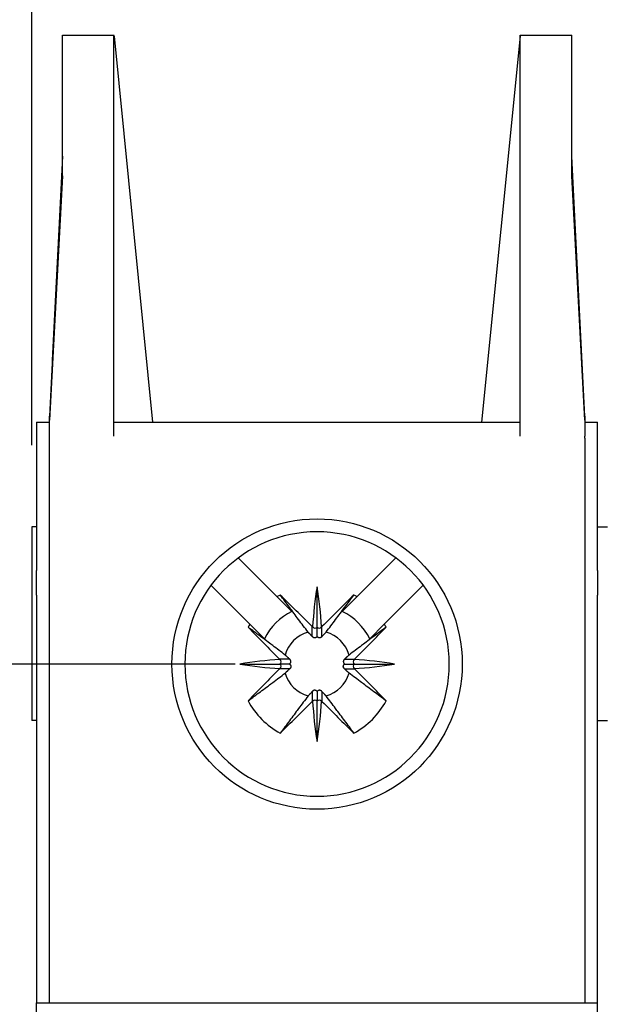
# Model space of a CAD drawing. Header units: inches. Extents: x 639.8 to 649.6, y 477.2 to 487.7.
# Tile 7 of 10: x 640.541 to 641.258, y 485.843 to 487.045. Entities that reach past the tile are written whole.
import ezdxf

# ---------------------------------------------------------------- set-up
doc = ezdxf.new("R2010")
doc.units = ezdxf.units.IN
doc.header["$LTSCALE"] = 8
doc.header["$MEASUREMENT"] = 0
doc.layers.add('Dimensions', color=140, linetype='Continuous')
doc.dimstyles.get("Standard").update_dxf_attribs({"dimtxt": 0.125, "dimasz": 0.125, "dimexe": 0.1, "dimexo": 0.1, "dimgap": 0.05, "dimtad": 0, "dimtih": 1, "dimtoh": 1, "dimzin": 0, "dimdsep": 46, "dimtxsty": 'Standard', "dimcen": 0, "dimclrd": 256, "dimclre": 256, "dimclrt": 256, "dimadec": 0, "dimazin": 0, "dimtfac": 1, "dimtofl": 0, "dimtmove": 0, "dimatfit": 3, "dimfxl": 0, "dimtolj": 1, "dimtzin": 0, "dimarcsym": 0})

# ---------------------------------------------------------------- blocks, each defined once
blk = doc.blocks.new('*D3')
at = {"layer": 'DEFPOINTS', "color": 0}
for p in [(640.0377, 486.2586), (640.9038, 486.2586), (640.9038, 483.6602)]:
    blk.add_point(p, dxfattribs=at)
at = {"layer": 'Dimensions', "lineweight": -2}
for p, q in [((640.8038, 486.2586), (639.9377, 486.2586)), ((640.0377, 486.1336), (640.0377, 485.1844)), ((640.0377, 483.7852), (640.0377, 484.7344)), ((640.8038, 483.6602), (639.9377, 483.6602))]:
    blk.add_line(p, q, dxfattribs=at)
at = {"layer": 'Dimensions'}
for points in [[(640.0169, 486.1336), (640.0585, 486.1336), (640.0377, 486.2586)], [(640.0169, 483.7852), (640.0585, 483.7852), (640.0377, 483.6602)]]:
    blk.add_solid(points, dxfattribs=at)
at = {"layer": 'Dimensions', "char_height": 0.125, "attachment_point": 5}
for s, insert in [('\\A1;2.60', (640.0377, 485.0719)), ('\\A1;[66.0]', (640.0377, 484.8469))]:
    blk.add_mtext(s, dxfattribs=dict(at, insert=insert))
blk = doc.blocks.new('*D10')
at = {"layer": 'DEFPOINTS', "color": 0}
for p in [(641.9491, 487.5283), (640.5554, 486.4259), (641.9491, 486.4259)]:
    blk.add_point(p, dxfattribs=at)
at = {"layer": 'Dimensions', "lineweight": -2}
for p, q in [((640.5554, 486.5259), (640.5554, 487.6283)), ((641.9491, 486.5259), (641.9491, 487.6283)), ((640.6804, 487.5283), (640.9314, 487.5283)), ((641.8241, 487.5283), (641.5731, 487.5283))]:
    blk.add_line(p, q, dxfattribs=at)
at = {"layer": 'Dimensions'}
for points in [[(640.6804, 487.5491), (640.6804, 487.5075), (640.5554, 487.5283)], [(641.8241, 487.5491), (641.8241, 487.5075), (641.9491, 487.5283)]]:
    blk.add_solid(points, dxfattribs=at)
at = {"layer": 'Dimensions', "char_height": 0.125, "attachment_point": 5}
for s, insert in [('\\A1;1.39', (641.2523, 487.6408)), ('\\A1;[35.4]', (641.2523, 487.4158))]:
    blk.add_mtext(s, dxfattribs=dict(at, insert=insert))

msp = doc.modelspace()

# ---------------------------------------------------------------- linework, layer by layer
for p, q in [((640.5928, 486.8545), (640.5928, 487.0263)), ((640.5928, 487.0263), (640.6558, 487.0263)), ((640.6559, 487.0249), (640.6558, 487.0263)), ((640.6558, 487.0249), (640.6559, 487.0249)), ((640.6558, 486.8545), (640.6558, 487.0249)), ((640.6559, 487.0249), (640.703, 486.5539)), ((641.1517, 487.0249), (641.1046, 486.5539)), ((641.1517, 487.0249), (641.1519, 487.0263)), ((641.1517, 487.0249), (641.1519, 487.0249)), ((641.1519, 487.0263), (641.2148, 487.0263)), ((641.1519, 486.8545), (641.1519, 487.0249)), ((641.2148, 486.8545), (641.2148, 487.0263)), ((640.5928, 486.8786), (640.5771, 486.5613)), ((641.2306, 486.5613), (641.2148, 486.8786)), ((640.5809, 486.6294), (640.5928, 486.8688)), ((641.2148, 486.8688), (641.2267, 486.6294)), ((640.5928, 486.8545), (640.5771, 486.5561)), ((640.6558, 486.5367), (640.6558, 486.8545)), ((641.1519, 486.5367), (641.1519, 486.8545)), ((641.2306, 486.5561), (641.2148, 486.8545)), ((640.5613, 486.5539), (640.5613, 486.3729)), ((640.5613, 486.5539), (640.5771, 486.5539)), ((640.5771, 486.5561), (640.5771, 486.5613)), ((640.5771, 486.5367), (640.5771, 486.5561)), ((640.6558, 486.5539), (641.1519, 486.5539)), ((641.2306, 486.5613), (641.2306, 486.5561)), ((641.2306, 486.5561), (641.2306, 486.5367)), ((641.2306, 486.5539), (641.2463, 486.5539)), ((641.2463, 486.3729), (641.2463, 486.5539)), ((640.5771, 486.5342), (640.5771, 486.5367)), ((640.5771, 485.8452), (640.5771, 486.5342)), ((641.2306, 486.5342), (641.2306, 486.5367)), ((641.2306, 486.5342), (641.2306, 485.8452)), ((640.5554, 486.4259), (640.5554, 486.1897)), ((640.5613, 486.4259), (640.5554, 486.4259)), ((641.2463, 486.4259), (641.2582, 486.4259)), ((640.8551, 486.3407), (640.8076, 486.3882)), ((640.9525, 486.3407), (641, 486.3882)), ((640.5613, 486.3425), (640.5613, 486.3729)), ((641.2463, 486.3729), (641.2463, 486.3425)), ((640.8217, 486.3073), (640.7742, 486.3548)), ((640.9038, 486.3038), (640.9038, 486.353)), ((640.9859, 486.3073), (641.0334, 486.3548)), ((640.5613, 486.3425), (640.5613, 485.8452)), ((640.8731, 486.3228), (640.8551, 486.3407)), ((640.9525, 486.3407), (640.9346, 486.3228)), ((641.2463, 485.8452), (641.2463, 486.3425)), ((640.8397, 486.2894), (640.8217, 486.3073)), ((640.8979, 486.2922), (640.8979, 486.3044)), ((640.9038, 486.2922), (640.9038, 486.3038)), ((640.9097, 486.2922), (640.9097, 486.3044)), ((640.968, 486.2894), (640.9859, 486.3073)), ((640.8702, 486.2645), (640.858, 486.2645)), ((640.9374, 486.2645), (640.9496, 486.2645)), ((640.8094, 486.2586), (640.8586, 486.2586)), ((640.8702, 486.2527), (640.858, 486.2527)), ((640.8703, 486.2586), (640.8586, 486.2586)), ((640.9374, 486.2586), (640.949, 486.2586)), ((640.9374, 486.2527), (640.9496, 486.2527)), ((640.949, 486.2586), (640.9982, 486.2586)), ((640.8979, 486.225), (640.8979, 486.2128)), ((640.9038, 486.2251), (640.9038, 486.2134)), ((640.9097, 486.225), (640.9097, 486.2128)), ((640.9038, 486.1642), (640.9038, 486.2134)), ((640.5613, 486.1897), (640.5554, 486.1897)), ((641.2463, 486.1897), (641.2582, 486.1897)), ((640.5613, 485.7665), (640.5613, 485.8452)), ((640.5613, 485.8452), (641.2463, 485.8452)), ((641.2463, 485.7665), (641.2463, 485.8452))]:
    msp.add_line(p, q)
at = {"flags": 128}
for points in [[(640.8928, 486.2976), (640.8913, 486.2995), (640.8899, 486.3014), (640.8884, 486.3033), (640.887, 486.3053), (640.8856, 486.3072), (640.8841, 486.3091), (640.8827, 486.311), (640.8813, 486.3129), (640.8795, 486.3152), (640.8784, 486.3168), (640.877, 486.3185), (640.8757, 486.3204), (640.8743, 486.3223), (640.8728, 486.3242), (640.8714, 486.326), (640.87, 486.3279), (640.8687, 486.3298), (640.8673, 486.3317), (640.8659, 486.3335), (640.8645, 486.3354), (640.8631, 486.3373), (640.8617, 486.3391), (640.8603, 486.341), (640.8589, 486.3429)], [(640.9148, 486.2976), (640.9163, 486.2995), (640.9178, 486.3014), (640.9192, 486.3033), (640.9207, 486.3053), (640.9221, 486.3072), (640.9235, 486.3091), (640.9249, 486.311), (640.9264, 486.3129), (640.9281, 486.3152), (640.9293, 486.3168), (640.9306, 486.3185), (640.932, 486.3204), (640.9334, 486.3223), (640.9348, 486.3242), (640.9362, 486.326), (640.9376, 486.3279), (640.939, 486.3298), (640.9404, 486.3317), (640.9418, 486.3335), (640.9432, 486.3354), (640.9446, 486.3373), (640.946, 486.3391), (640.9474, 486.341), (640.9487, 486.3429)], [(640.8649, 486.2696), (640.8629, 486.2711), (640.861, 486.2726), (640.8591, 486.274), (640.8572, 486.2755), (640.8553, 486.2769), (640.8534, 486.2783), (640.8515, 486.2797), (640.8496, 486.2812), (640.8472, 486.2829), (640.8457, 486.2841), (640.8439, 486.2854), (640.842, 486.2868), (640.8402, 486.2882), (640.8383, 486.2896), (640.8364, 486.291), (640.8345, 486.2924), (640.8327, 486.2938), (640.8308, 486.2952), (640.8289, 486.2966), (640.8271, 486.298), (640.8252, 486.2994), (640.8233, 486.3008), (640.8214, 486.3022), (640.8196, 486.3035)], [(640.8984, 486.3039), (640.8984, 486.3039), (640.8983, 486.3039), (640.8983, 486.3039), (640.8983, 486.304), (640.8983, 486.304), (640.8983, 486.304), (640.8982, 486.304), (640.8982, 486.3041), (640.8982, 486.3041), (640.8982, 486.3041), (640.8982, 486.3041), (640.8981, 486.3041), (640.8981, 486.3042), (640.8981, 486.3042), (640.8981, 486.3042), (640.8981, 486.3042), (640.898, 486.3043), (640.898, 486.3043), (640.898, 486.3043), (640.898, 486.3043), (640.898, 486.3044), (640.8979, 486.3044), (640.8979, 486.3044), (640.8979, 486.3044)], [(640.9097, 486.3044), (640.9097, 486.3044), (640.9097, 486.3044), (640.9097, 486.3044), (640.9097, 486.3043), (640.9097, 486.3043), (640.9096, 486.3043), (640.9096, 486.3043), (640.9096, 486.3042), (640.9096, 486.3042), (640.9096, 486.3042), (640.9095, 486.3042), (640.9095, 486.3041), (640.9095, 486.3041), (640.9095, 486.3041), (640.9095, 486.3041), (640.9094, 486.3041), (640.9094, 486.304), (640.9094, 486.304), (640.9094, 486.304), (640.9093, 486.304), (640.9093, 486.3039), (640.9093, 486.3039), (640.9093, 486.3039), (640.9093, 486.3039)], [(640.9881, 486.3035), (640.9862, 486.3022), (640.9843, 486.3008), (640.9825, 486.2994), (640.9806, 486.298), (640.9787, 486.2966), (640.9769, 486.2952), (640.975, 486.2938), (640.9731, 486.2924), (640.9712, 486.291), (640.9694, 486.2896), (640.9675, 486.2882), (640.9656, 486.2868), (640.9637, 486.2854), (640.962, 486.2841), (640.9604, 486.2829), (640.9581, 486.2812), (640.9562, 486.2797), (640.9543, 486.2783), (640.9524, 486.2769), (640.9505, 486.2755), (640.9486, 486.274), (640.9466, 486.2726), (640.9447, 486.2711), (640.9428, 486.2696)], [(640.8979, 486.2922), (640.8977, 486.2925), (640.8975, 486.2927), (640.8973, 486.2929), (640.8971, 486.2931), (640.8968, 486.2933), (640.8966, 486.2936), (640.8964, 486.2938), (640.8962, 486.294), (640.896, 486.2942), (640.8958, 486.2945), (640.8956, 486.2947), (640.8954, 486.2949), (640.8951, 486.2951), (640.8949, 486.2953), (640.8947, 486.2956), (640.8945, 486.2958), (640.8943, 486.296), (640.8941, 486.2962), (640.8939, 486.2965), (640.8937, 486.2967), (640.8934, 486.2969), (640.8932, 486.2971), (640.893, 486.2973), (640.8928, 486.2976)], [(640.8994, 486.291), (640.8994, 486.291), (640.8993, 486.291), (640.8992, 486.2911), (640.8991, 486.2911), (640.8991, 486.2911), (640.899, 486.2912), (640.8989, 486.2912), (640.8989, 486.2913), (640.8988, 486.2913), (640.8987, 486.2914), (640.8986, 486.2914), (640.8986, 486.2915), (640.8985, 486.2915), (640.8985, 486.2916), (640.8984, 486.2917), (640.8983, 486.2917), (640.8983, 486.2918), (640.8982, 486.2918), (640.8982, 486.2919), (640.8981, 486.292), (640.8981, 486.292), (640.898, 486.2921), (640.898, 486.2922), (640.8979, 486.2922)], [(640.9038, 486.2922), (640.9037, 486.292), (640.9036, 486.2919), (640.9034, 486.2917), (640.9033, 486.2916), (640.9031, 486.2914), (640.903, 486.2913), (640.9028, 486.2912), (640.9026, 486.2911), (640.9025, 486.291), (640.9023, 486.2909), (640.9021, 486.2908), (640.9018, 486.2908), (640.9017, 486.2907), (640.9015, 486.2907), (640.9013, 486.2907), (640.9011, 486.2906), (640.9009, 486.2906), (640.9007, 486.2906), (640.9004, 486.2907), (640.9002, 486.2907), (640.9, 486.2908), (640.8998, 486.2908), (640.8996, 486.2909), (640.8994, 486.291)], [(640.9082, 486.291), (640.908, 486.2909), (640.9078, 486.2908), (640.9077, 486.2908), (640.9074, 486.2907), (640.9072, 486.2907), (640.907, 486.2906), (640.9068, 486.2906), (640.9066, 486.2906), (640.9064, 486.2907), (640.9062, 486.2907), (640.906, 486.2907), (640.9058, 486.2908), (640.9056, 486.2908), (640.9054, 486.2909), (640.9052, 486.291), (640.905, 486.2911), (640.9048, 486.2912), (640.9047, 486.2913), (640.9045, 486.2914), (640.9044, 486.2916), (640.9042, 486.2917), (640.9041, 486.2919), (640.9039, 486.292), (640.9038, 486.2922)], [(640.9097, 486.2922), (640.9097, 486.2922), (640.9096, 486.2921), (640.9096, 486.292), (640.9095, 486.292), (640.9095, 486.2919), (640.9094, 486.2918), (640.9094, 486.2918), (640.9093, 486.2917), (640.9093, 486.2917), (640.9092, 486.2916), (640.9091, 486.2915), (640.9091, 486.2915), (640.909, 486.2914), (640.9089, 486.2914), (640.9089, 486.2913), (640.9088, 486.2913), (640.9087, 486.2912), (640.9087, 486.2912), (640.9086, 486.2911), (640.9085, 486.2911), (640.9084, 486.2911), (640.9084, 486.291), (640.9083, 486.291), (640.9082, 486.291)], [(640.9148, 486.2976), (640.9146, 486.2973), (640.9144, 486.2971), (640.9142, 486.2969), (640.914, 486.2967), (640.9138, 486.2965), (640.9136, 486.2962), (640.9134, 486.296), (640.9131, 486.2958), (640.9129, 486.2956), (640.9127, 486.2953), (640.9125, 486.2951), (640.9123, 486.2949), (640.9121, 486.2947), (640.9119, 486.2945), (640.9117, 486.2942), (640.9114, 486.294), (640.9112, 486.2938), (640.911, 486.2936), (640.9108, 486.2933), (640.9106, 486.2931), (640.9104, 486.2929), (640.9102, 486.2927), (640.91, 486.2925), (640.9097, 486.2922)], [(640.858, 486.2645), (640.858, 486.2645), (640.8581, 486.2645), (640.8581, 486.2645), (640.8581, 486.2645), (640.8581, 486.2645), (640.8582, 486.2644), (640.8582, 486.2644), (640.8582, 486.2644), (640.8582, 486.2644), (640.8583, 486.2644), (640.8583, 486.2643), (640.8583, 486.2643), (640.8583, 486.2643), (640.8584, 486.2643), (640.8584, 486.2643), (640.8584, 486.2642), (640.8584, 486.2642), (640.8584, 486.2642), (640.8585, 486.2642), (640.8585, 486.2641), (640.8585, 486.2641), (640.8585, 486.2641), (640.8585, 486.2641), (640.8586, 486.2641)], [(640.8702, 486.2645), (640.87, 486.2648), (640.8698, 486.265), (640.8695, 486.2652), (640.8693, 486.2654), (640.8691, 486.2656), (640.8689, 486.2658), (640.8687, 486.266), (640.8684, 486.2662), (640.8682, 486.2665), (640.868, 486.2667), (640.8678, 486.2669), (640.8675, 486.2671), (640.8673, 486.2673), (640.8671, 486.2675), (640.8669, 486.2677), (640.8667, 486.2679), (640.8664, 486.2682), (640.8662, 486.2684), (640.866, 486.2686), (640.8658, 486.2688), (640.8655, 486.269), (640.8653, 486.2692), (640.8651, 486.2694), (640.8649, 486.2696)], [(640.8715, 486.263), (640.8715, 486.2631), (640.8714, 486.2632), (640.8714, 486.2632), (640.8713, 486.2633), (640.8713, 486.2634), (640.8713, 486.2635), (640.8712, 486.2635), (640.8712, 486.2636), (640.8711, 486.2637), (640.8711, 486.2637), (640.871, 486.2638), (640.871, 486.2639), (640.8709, 486.2639), (640.8708, 486.264), (640.8708, 486.2641), (640.8707, 486.2641), (640.8707, 486.2642), (640.8706, 486.2642), (640.8705, 486.2643), (640.8705, 486.2643), (640.8704, 486.2644), (640.8703, 486.2644), (640.8703, 486.2645), (640.8702, 486.2645)], [(640.9374, 486.2645), (640.9374, 486.2645), (640.9373, 486.2644), (640.9372, 486.2644), (640.9372, 486.2643), (640.9371, 486.2643), (640.937, 486.2642), (640.937, 486.2642), (640.9369, 486.2641), (640.9369, 486.2641), (640.9368, 486.264), (640.9367, 486.2639), (640.9367, 486.2639), (640.9366, 486.2638), (640.9366, 486.2637), (640.9365, 486.2637), (640.9365, 486.2636), (640.9364, 486.2635), (640.9364, 486.2635), (640.9364, 486.2634), (640.9363, 486.2633), (640.9363, 486.2632), (640.9362, 486.2632), (640.9362, 486.2631), (640.9362, 486.263)], [(640.9428, 486.2696), (640.9425, 486.2694), (640.9423, 486.2692), (640.9421, 486.269), (640.9419, 486.2688), (640.9417, 486.2686), (640.9414, 486.2684), (640.9412, 486.2682), (640.941, 486.2679), (640.9408, 486.2677), (640.9405, 486.2675), (640.9403, 486.2673), (640.9401, 486.2671), (640.9399, 486.2669), (640.9397, 486.2667), (640.9394, 486.2665), (640.9392, 486.2662), (640.939, 486.266), (640.9388, 486.2658), (640.9385, 486.2656), (640.9383, 486.2654), (640.9381, 486.2652), (640.9379, 486.265), (640.9377, 486.2648), (640.9374, 486.2645)], [(640.9491, 486.2641), (640.9491, 486.2641), (640.9491, 486.2641), (640.9491, 486.2641), (640.9492, 486.2641), (640.9492, 486.2642), (640.9492, 486.2642), (640.9492, 486.2642), (640.9493, 486.2642), (640.9493, 486.2643), (640.9493, 486.2643), (640.9493, 486.2643), (640.9493, 486.2643), (640.9494, 486.2643), (640.9494, 486.2644), (640.9494, 486.2644), (640.9494, 486.2644), (640.9495, 486.2644), (640.9495, 486.2644), (640.9495, 486.2645), (640.9495, 486.2645), (640.9496, 486.2645), (640.9496, 486.2645), (640.9496, 486.2645), (640.9496, 486.2645)], [(640.858, 486.2527), (640.858, 486.2527), (640.8581, 486.2527), (640.8581, 486.2528), (640.8581, 486.2528), (640.8581, 486.2528), (640.8582, 486.2528), (640.8582, 486.2528), (640.8582, 486.2529), (640.8582, 486.2529), (640.8583, 486.2529), (640.8583, 486.2529), (640.8583, 486.2529), (640.8583, 486.253), (640.8584, 486.253), (640.8584, 486.253), (640.8584, 486.253), (640.8584, 486.253), (640.8584, 486.2531), (640.8585, 486.2531), (640.8585, 486.2531), (640.8585, 486.2531), (640.8585, 486.2531), (640.8585, 486.2532), (640.8586, 486.2532)], [(640.8702, 486.2527), (640.87, 486.2525), (640.8698, 486.2523), (640.8695, 486.2521), (640.8693, 486.2518), (640.8691, 486.2516), (640.8689, 486.2514), (640.8687, 486.2512), (640.8684, 486.251), (640.8682, 486.2508), (640.868, 486.2506), (640.8678, 486.2504), (640.8675, 486.2501), (640.8673, 486.2499), (640.8671, 486.2497), (640.8669, 486.2495), (640.8667, 486.2493), (640.8664, 486.2491), (640.8662, 486.2489), (640.866, 486.2487), (640.8658, 486.2485), (640.8655, 486.2482), (640.8653, 486.248), (640.8651, 486.2478), (640.8649, 486.2476)], [(640.8715, 486.2542), (640.8715, 486.2542), (640.8714, 486.2541), (640.8714, 486.254), (640.8713, 486.2539), (640.8713, 486.2539), (640.8713, 486.2538), (640.8712, 486.2537), (640.8712, 486.2536), (640.8711, 486.2536), (640.8711, 486.2535), (640.871, 486.2534), (640.871, 486.2534), (640.8709, 486.2533), (640.8708, 486.2533), (640.8708, 486.2532), (640.8707, 486.2531), (640.8707, 486.2531), (640.8706, 486.253), (640.8705, 486.253), (640.8705, 486.2529), (640.8704, 486.2529), (640.8703, 486.2528), (640.8703, 486.2527), (640.8702, 486.2527)], [(640.8703, 486.2586), (640.8704, 486.2587), (640.8706, 486.2589), (640.8707, 486.259), (640.8709, 486.2592), (640.871, 486.2593), (640.8711, 486.2595), (640.8712, 486.2596), (640.8713, 486.2598), (640.8714, 486.26), (640.8715, 486.2602), (640.8716, 486.2604), (640.8717, 486.2606), (640.8717, 486.2608), (640.8718, 486.261), (640.8718, 486.2612), (640.8718, 486.2614), (640.8718, 486.2616), (640.8718, 486.2618), (640.8718, 486.262), (640.8717, 486.2622), (640.8717, 486.2625), (640.8716, 486.2626), (640.8716, 486.2628), (640.8715, 486.263)], [(640.8703, 486.2586), (640.8704, 486.2585), (640.8706, 486.2584), (640.8707, 486.2582), (640.8709, 486.2581), (640.871, 486.2579), (640.8711, 486.2578), (640.8712, 486.2576), (640.8713, 486.2574), (640.8714, 486.2573), (640.8715, 486.2571), (640.8716, 486.2569), (640.8717, 486.2566), (640.8717, 486.2564), (640.8718, 486.2563), (640.8718, 486.2561), (640.8718, 486.2559), (640.8718, 486.2557), (640.8718, 486.2555), (640.8718, 486.2552), (640.8717, 486.255), (640.8717, 486.2548), (640.8716, 486.2546), (640.8716, 486.2544), (640.8715, 486.2542)], [(640.9362, 486.263), (640.9361, 486.2628), (640.936, 486.2626), (640.936, 486.2625), (640.9359, 486.2622), (640.9359, 486.262), (640.9358, 486.2618), (640.9358, 486.2616), (640.9358, 486.2614), (640.9359, 486.2612), (640.9359, 486.261), (640.9359, 486.2608), (640.936, 486.2606), (640.936, 486.2604), (640.9361, 486.2602), (640.9362, 486.26), (640.9363, 486.2598), (640.9364, 486.2596), (640.9365, 486.2595), (640.9366, 486.2593), (640.9368, 486.2592), (640.9369, 486.259), (640.9371, 486.2589), (640.9372, 486.2587), (640.9374, 486.2586)], [(640.9362, 486.2542), (640.9361, 486.2544), (640.936, 486.2546), (640.936, 486.2548), (640.9359, 486.255), (640.9359, 486.2552), (640.9358, 486.2555), (640.9358, 486.2557), (640.9358, 486.2559), (640.9359, 486.2561), (640.9359, 486.2563), (640.9359, 486.2564), (640.936, 486.2566), (640.936, 486.2569), (640.9361, 486.2571), (640.9362, 486.2573), (640.9363, 486.2574), (640.9364, 486.2576), (640.9365, 486.2578), (640.9366, 486.2579), (640.9368, 486.2581), (640.9369, 486.2582), (640.9371, 486.2584), (640.9372, 486.2585), (640.9374, 486.2586)], [(640.9374, 486.2527), (640.9374, 486.2527), (640.9373, 486.2528), (640.9372, 486.2529), (640.9372, 486.2529), (640.9371, 486.253), (640.937, 486.253), (640.937, 486.2531), (640.9369, 486.2531), (640.9369, 486.2532), (640.9368, 486.2533), (640.9367, 486.2533), (640.9367, 486.2534), (640.9366, 486.2534), (640.9366, 486.2535), (640.9365, 486.2536), (640.9365, 486.2536), (640.9364, 486.2537), (640.9364, 486.2538), (640.9364, 486.2539), (640.9363, 486.2539), (640.9363, 486.254), (640.9362, 486.2541), (640.9362, 486.2542), (640.9362, 486.2542)], [(640.9428, 486.2476), (640.9425, 486.2478), (640.9423, 486.248), (640.9421, 486.2482), (640.9419, 486.2485), (640.9417, 486.2487), (640.9414, 486.2489), (640.9412, 486.2491), (640.941, 486.2493), (640.9408, 486.2495), (640.9405, 486.2497), (640.9403, 486.2499), (640.9401, 486.2501), (640.9399, 486.2504), (640.9397, 486.2506), (640.9394, 486.2508), (640.9392, 486.251), (640.939, 486.2512), (640.9388, 486.2514), (640.9385, 486.2516), (640.9383, 486.2518), (640.9381, 486.2521), (640.9379, 486.2523), (640.9377, 486.2525), (640.9374, 486.2527)], [(640.9491, 486.2532), (640.9491, 486.2532), (640.9491, 486.2531), (640.9491, 486.2531), (640.9492, 486.2531), (640.9492, 486.2531), (640.9492, 486.2531), (640.9492, 486.253), (640.9493, 486.253), (640.9493, 486.253), (640.9493, 486.253), (640.9493, 486.253), (640.9493, 486.2529), (640.9494, 486.2529), (640.9494, 486.2529), (640.9494, 486.2529), (640.9494, 486.2529), (640.9495, 486.2528), (640.9495, 486.2528), (640.9495, 486.2528), (640.9495, 486.2528), (640.9496, 486.2528), (640.9496, 486.2527), (640.9496, 486.2527), (640.9496, 486.2527)], [(640.8196, 486.2137), (640.8214, 486.2151), (640.8233, 486.2165), (640.8252, 486.2179), (640.8271, 486.2193), (640.8289, 486.2207), (640.8308, 486.2221), (640.8327, 486.2235), (640.8345, 486.2248), (640.8364, 486.2262), (640.8383, 486.2276), (640.8402, 486.229), (640.842, 486.2305), (640.8439, 486.2318), (640.8457, 486.2332), (640.8472, 486.2343), (640.8496, 486.2361), (640.8515, 486.2375), (640.8534, 486.2389), (640.8553, 486.2404), (640.8572, 486.2418), (640.8591, 486.2432), (640.861, 486.2447), (640.8629, 486.2461), (640.8649, 486.2476)], [(640.9881, 486.2137), (640.9862, 486.2151), (640.9843, 486.2165), (640.9825, 486.2179), (640.9806, 486.2193), (640.9787, 486.2207), (640.9769, 486.2221), (640.975, 486.2235), (640.9731, 486.2248), (640.9712, 486.2262), (640.9694, 486.2276), (640.9675, 486.229), (640.9656, 486.2305), (640.9637, 486.2318), (640.962, 486.2332), (640.9604, 486.2343), (640.9581, 486.2361), (640.9562, 486.2375), (640.9543, 486.2389), (640.9524, 486.2404), (640.9505, 486.2418), (640.9486, 486.2432), (640.9466, 486.2447), (640.9447, 486.2461), (640.9428, 486.2476)], [(640.8928, 486.2197), (640.8913, 486.2177), (640.8899, 486.2158), (640.8884, 486.2139), (640.887, 486.212), (640.8856, 486.2101), (640.8841, 486.2082), (640.8827, 486.2063), (640.8813, 486.2044), (640.8795, 486.202), (640.8784, 486.2005), (640.877, 486.1987), (640.8757, 486.1968), (640.8743, 486.195), (640.8728, 486.1931), (640.8714, 486.1912), (640.87, 486.1893), (640.8687, 486.1875), (640.8673, 486.1856), (640.8659, 486.1837), (640.8645, 486.1819), (640.8631, 486.18), (640.8617, 486.1781), (640.8603, 486.1762), (640.8589, 486.1744)], [(640.8979, 486.225), (640.8977, 486.2248), (640.8975, 486.2246), (640.8973, 486.2243), (640.8971, 486.2241), (640.8968, 486.2239), (640.8966, 486.2237), (640.8964, 486.2235), (640.8962, 486.2232), (640.896, 486.223), (640.8958, 486.2228), (640.8956, 486.2226), (640.8954, 486.2223), (640.8951, 486.2221), (640.8949, 486.2219), (640.8947, 486.2217), (640.8945, 486.2215), (640.8943, 486.2212), (640.8941, 486.221), (640.8939, 486.2208), (640.8937, 486.2206), (640.8934, 486.2203), (640.8932, 486.2201), (640.893, 486.2199), (640.8928, 486.2197)], [(640.8994, 486.2263), (640.8994, 486.2263), (640.8993, 486.2262), (640.8992, 486.2262), (640.8991, 486.2261), (640.8991, 486.2261), (640.899, 486.2261), (640.8989, 486.226), (640.8989, 486.226), (640.8988, 486.2259), (640.8987, 486.2259), (640.8986, 486.2258), (640.8986, 486.2258), (640.8985, 486.2257), (640.8985, 486.2256), (640.8984, 486.2256), (640.8983, 486.2255), (640.8983, 486.2255), (640.8982, 486.2254), (640.8982, 486.2253), (640.8981, 486.2253), (640.8981, 486.2252), (640.898, 486.2251), (640.898, 486.2251), (640.8979, 486.225)], [(640.9038, 486.2251), (640.9037, 486.2252), (640.9036, 486.2254), (640.9034, 486.2255), (640.9033, 486.2257), (640.9031, 486.2258), (640.903, 486.2259), (640.9028, 486.226), (640.9026, 486.2261), (640.9025, 486.2262), (640.9023, 486.2263), (640.9021, 486.2264), (640.9018, 486.2265), (640.9017, 486.2265), (640.9015, 486.2266), (640.9013, 486.2266), (640.9011, 486.2266), (640.9009, 486.2266), (640.9007, 486.2266), (640.9004, 486.2266), (640.9002, 486.2265), (640.9, 486.2265), (640.8998, 486.2264), (640.8996, 486.2264), (640.8994, 486.2263)], [(640.9082, 486.2263), (640.908, 486.2264), (640.9078, 486.2264), (640.9077, 486.2265), (640.9074, 486.2265), (640.9072, 486.2266), (640.907, 486.2266), (640.9068, 486.2266), (640.9066, 486.2266), (640.9064, 486.2266), (640.9062, 486.2266), (640.906, 486.2265), (640.9058, 486.2265), (640.9056, 486.2264), (640.9054, 486.2263), (640.9052, 486.2262), (640.905, 486.2261), (640.9048, 486.226), (640.9047, 486.2259), (640.9045, 486.2258), (640.9044, 486.2257), (640.9042, 486.2255), (640.9041, 486.2254), (640.9039, 486.2252), (640.9038, 486.2251)], [(640.9097, 486.225), (640.9097, 486.2251), (640.9096, 486.2251), (640.9096, 486.2252), (640.9095, 486.2253), (640.9095, 486.2253), (640.9094, 486.2254), (640.9094, 486.2255), (640.9093, 486.2255), (640.9093, 486.2256), (640.9092, 486.2256), (640.9091, 486.2257), (640.9091, 486.2258), (640.909, 486.2258), (640.9089, 486.2259), (640.9089, 486.2259), (640.9088, 486.226), (640.9087, 486.226), (640.9087, 486.2261), (640.9086, 486.2261), (640.9085, 486.2261), (640.9084, 486.2262), (640.9084, 486.2262), (640.9083, 486.2263), (640.9082, 486.2263)], [(640.9148, 486.2197), (640.9146, 486.2199), (640.9144, 486.2201), (640.9142, 486.2203), (640.914, 486.2206), (640.9138, 486.2208), (640.9136, 486.221), (640.9134, 486.2212), (640.9131, 486.2215), (640.9129, 486.2217), (640.9127, 486.2219), (640.9125, 486.2221), (640.9123, 486.2223), (640.9121, 486.2226), (640.9119, 486.2228), (640.9117, 486.223), (640.9114, 486.2232), (640.9112, 486.2235), (640.911, 486.2237), (640.9108, 486.2239), (640.9106, 486.2241), (640.9104, 486.2243), (640.9102, 486.2246), (640.91, 486.2248), (640.9097, 486.225)], [(640.9487, 486.1744), (640.9474, 486.1762), (640.946, 486.1781), (640.9446, 486.18), (640.9432, 486.1819), (640.9418, 486.1837), (640.9404, 486.1856), (640.939, 486.1875), (640.9376, 486.1893), (640.9362, 486.1912), (640.9348, 486.1931), (640.9334, 486.195), (640.932, 486.1968), (640.9306, 486.1987), (640.9293, 486.2005), (640.9281, 486.202), (640.9264, 486.2044), (640.9249, 486.2063), (640.9235, 486.2082), (640.9221, 486.2101), (640.9207, 486.212), (640.9192, 486.2139), (640.9178, 486.2158), (640.9163, 486.2177), (640.9148, 486.2197)], [(640.8979, 486.2128), (640.8979, 486.2128), (640.8979, 486.2129), (640.898, 486.2129), (640.898, 486.2129), (640.898, 486.2129), (640.898, 486.213), (640.898, 486.213), (640.8981, 486.213), (640.8981, 486.213), (640.8981, 486.2131), (640.8981, 486.2131), (640.8981, 486.2131), (640.8982, 486.2131), (640.8982, 486.2132), (640.8982, 486.2132), (640.8982, 486.2132), (640.8982, 486.2132), (640.8983, 486.2132), (640.8983, 486.2133), (640.8983, 486.2133), (640.8983, 486.2133), (640.8983, 486.2133), (640.8984, 486.2133), (640.8984, 486.2134)], [(640.9093, 486.2134), (640.9093, 486.2133), (640.9093, 486.2133), (640.9093, 486.2133), (640.9093, 486.2133), (640.9094, 486.2133), (640.9094, 486.2132), (640.9094, 486.2132), (640.9094, 486.2132), (640.9095, 486.2132), (640.9095, 486.2132), (640.9095, 486.2131), (640.9095, 486.2131), (640.9095, 486.2131), (640.9096, 486.2131), (640.9096, 486.213), (640.9096, 486.213), (640.9096, 486.213), (640.9096, 486.213), (640.9097, 486.2129), (640.9097, 486.2129), (640.9097, 486.2129), (640.9097, 486.2129), (640.9097, 486.2128), (640.9097, 486.2128)]]:
    msp.add_lwpolyline(points, dxfattribs=at)
msp.add_circle((640.9038, 486.2586), 0.1772)
for radius, start, end in [(0.1614, 90, 270), (0.1614, 270, 90), (0.0955, 118.0665, 120.6744), (0.0955, 59.3256, 61.9335), (0.0712, 115.6103, 154.3897), (0.0712, 25.6103, 64.3897), (0.0955, 149.3256, 151.9335), (0.0955, 28.0665, 30.6744), (0.0405, 105.7988, 164.2012), (0.0405, 15.7988, 74.2012), (0.0405, 195.7988, 254.2012), (0.0405, 285.7988, 344.2012), (0.0955, 208.0665, 241.9335), (0.0955, 298.0665, 331.9335)]:
    msp.add_arc((640.9038, 486.2586), radius, start, end)
for centre, major_axis, ratio, start_param, end_param in [((641.1369, 486.2676), (-0.013, 0.3382), 0.706586, 1.288312, 1.43615), ((640.6707, 486.2676), (0.013, 0.3382), 0.706586, 4.847036, 4.994873), ((640.9001, 486.2549), (-0.3332, 0.3349), 0.070844, 4.79004, 4.907091), ((640.9076, 486.2549), (0.3332, 0.3349), 0.070844, 1.376094, 1.493146), ((640.9075, 486.2624), (-0.3349, 0.3332), 0.070844, 1.376094, 1.493146), ((640.9009, 486.3063), (0.00265, -0.00282), 0.904578, 4.735779, 6.406297), ((640.9068, 486.3063), (-0.00265, -0.00282), 0.904578, 6.160074, 7.830592), ((640.9001, 486.2624), (0.3349, 0.3332), 0.070844, 4.79004, 4.907091), ((640.8949, 486.0255), (-0.3382, 0.013), 0.706586, 4.847036, 4.994873), ((640.8561, 486.2616), (0.00282, -0.00265), 0.904578, 6.160074, 7.830592), ((640.9515, 486.2616), (-0.00282, -0.00265), 0.904578, 4.735779, 6.406297), ((640.9128, 486.0255), (0.3382, 0.013), 0.706586, 1.288312, 1.43615), ((640.8949, 486.4917), (0.3382, 0.013), 0.706586, 4.429905, 4.577742), ((640.9075, 486.2549), (-0.3349, -0.3332), 0.070844, 4.79004, 4.907091), ((640.8561, 486.2557), (0.00282, 0.00265), 0.904578, 4.735779, 6.406297), ((640.9515, 486.2557), (-0.00282, 0.00265), 0.904578, 6.160074, 7.830592), ((640.9128, 486.4917), (-0.3382, 0.013), 0.706586, 1.705443, 1.85328), ((640.9001, 486.2549), (0.3349, -0.3332), 0.070844, 1.376094, 1.493146), ((640.9001, 486.2623), (-0.3332, -0.3349), 0.070844, 1.376094, 1.493146), ((640.9009, 486.2109), (0.00265, 0.00282), 0.904578, 6.160074, 7.830592), ((641.1369, 486.2497), (0.013, 0.3382), 0.706586, 1.705443, 1.85328), ((640.9068, 486.2109), (-0.00265, 0.00282), 0.904578, 4.735779, 6.406297), ((640.6707, 486.2497), (-0.013, 0.3382), 0.706586, 4.429905, 4.577742), ((640.9076, 486.2623), (0.3332, -0.3349), 0.070844, 4.79004, 4.907091)]:
    msp.add_ellipse(centre, major_axis=major_axis, ratio=ratio, start_param=start_param, end_param=end_param)

# ---------------------------------------------------------------- dimensions: what is measured, and where the dimension line sits
at = {"layer": 'Dimensions'}
for base, p1, p2, angle, picture, middle in [((641.9491, 487.5283), (640.5554, 486.4259), (641.9491, 486.4259), 180, '*D10', (641.2523, 487.5283)), ((640.0377, 486.2586), (640.9038, 483.6602), (640.9038, 486.2586), 90, '*D3', (640.0377, 484.9594))]:
    dim = msp.add_linear_dim(base=base, p1=p1, p2=p2, angle=angle, dimstyle='Standard', override={"dimpost": '\\X'}, dxfattribs=at)
    dim.commit()
    dim.dimension.update_dxf_attribs({"geometry": picture, "text_midpoint": middle})

doc.saveas('drawing.dxf')
